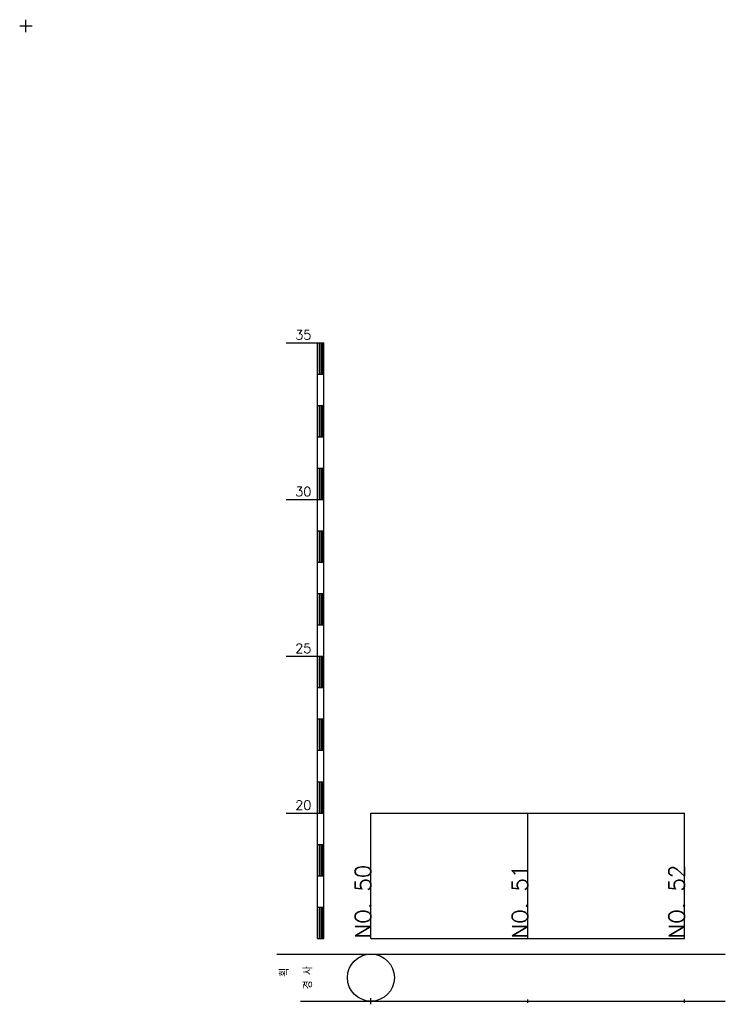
# Model space of a CAD drawing. Extents: x -504 to 685, y -2 to 2900.
# Tile 4 of 5: x -2 to 223, y 2586 to 2900. Entities that reach past the tile are written whole.
import ezdxf
from ezdxf.enums import TextEntityAlignment as Align

# ---------------------------------------------------------------- set-up
doc = ezdxf.new("R2010")
doc.units = 0
doc.header["$LTSCALE"] = 5
for name, color, linetype in [('DT1', 3, 'CONTINUOUS'), ('LT1', 4, 'CONTINUOUS'), ('ST1', 7, 'CONTINUOUS')]:
    doc.layers.add(name, color=color, linetype=linetype)
doc.styles.add('GHS', font='ROMANS.shx', dxfattribs={"bigfont": 'GHS.shx'})

msp = doc.modelspace()

# ---------------------------------------------------------------- linework, layer by layer
at = {"layer": 'DT1'}
for p, q in [((110, 2630.51), (110, 2632.51)), ((160, 2631.01), (160, 2632.01)), ((210, 2631.01), (210, 2632.01))]:
    msp.add_line(p, q, dxfattribs=at)
at = {"layer": 'LT1'}
for p, q in [((83, 2797), (93, 2797)), ((93, 2607), (93, 2797)), ((93, 2797), (95, 2797)), ((93.5, 2796.8), (93.5, 2787.2)), ((94, 2796.8), (94, 2787.2)), ((94.5, 2796.8), (94.5, 2787.2)), ((95, 2607), (95, 2797)), ((93, 2787), (95, 2787)), ((93, 2777), (95, 2777)), ((93.5, 2776.8), (93.5, 2767.2)), ((94, 2776.8), (94, 2767.2)), ((94.5, 2776.8), (94.5, 2767.2)), ((93, 2767), (95, 2767)), ((93, 2757), (95, 2757)), ((93.5, 2756.8), (93.5, 2747.2)), ((94, 2756.8), (94, 2747.2)), ((94.5, 2756.8), (94.5, 2747.2)), ((83, 2747), (93, 2747)), ((93, 2747), (95, 2747)), ((93, 2737), (95, 2737)), ((93.5, 2736.8), (93.5, 2727.2)), ((94, 2736.8), (94, 2727.2)), ((94.5, 2736.8), (94.5, 2727.2)), ((93, 2727), (95, 2727)), ((93, 2717), (95, 2717)), ((93.5, 2716.8), (93.5, 2707.2)), ((94, 2716.8), (94, 2707.2)), ((94.5, 2716.8), (94.5, 2707.2)), ((93, 2707), (95, 2707)), ((83, 2697), (93, 2697)), ((93, 2697), (95, 2697)), ((93.5, 2696.8), (93.5, 2687.2)), ((94, 2696.8), (94, 2687.2)), ((94.5, 2696.8), (94.5, 2687.2)), ((93, 2687), (95, 2687)), ((93, 2677), (95, 2677)), ((93.5, 2676.8), (93.5, 2667.2)), ((94, 2676.8), (94, 2667.2)), ((94.5, 2676.8), (94.5, 2667.2)), ((93, 2667), (95, 2667)), ((93, 2657), (95, 2657)), ((93.5, 2656.8), (93.5, 2647.2)), ((94, 2656.8), (94, 2647.2)), ((94.5, 2656.8), (94.5, 2647.2)), ((83, 2647), (93, 2647)), ((93, 2647), (95, 2647)), ((110, 2607), (110, 2647)), ((160, 2607), (160, 2647)), ((210, 2607), (210, 2647)), ((93, 2637), (95, 2637)), ((93.5, 2636.8), (93.5, 2627.2)), ((94, 2636.8), (94, 2627.2)), ((94.5, 2636.8), (94.5, 2627.2)), ((93, 2627), (95, 2627)), ((93, 2617), (95, 2617)), ((93.5, 2616.8), (93.5, 2607.2)), ((94, 2616.8), (94, 2607.2)), ((94.5, 2616.8), (94.5, 2607.2)), ((93, 2607), (95, 2607)), ((110, 2607), (210, 2607)), ((110, 2586), (110, 2588)), ((160, 2586.5), (160, 2587.5)), ((210, 2586.5), (210, 2587.5))]:
    msp.add_line(p, q, dxfattribs=at)
msp.add_lwpolyline([(110, 2647), (160, 2647), (210, 2647)], dxfattribs=at)
at = {"layer": 'ST1'}
for p, q in [((0, 2896), (0, 2900)), ((-2, 2898), (2, 2898)), ((80, 2602), (223, 2602)), ((87.5, 2587), (223, 2587))]:
    msp.add_line(p, q, dxfattribs=at)
at = {"layer": 'ST1', "linetype": 'CONTINUOUS'}
msp.add_circle((110, 2594.5), 7.5, dxfattribs=at)

# ---------------------------------------------------------------- texts
at = {"layer": 'DT1', "style": 'GHS'}
for s, p in [('35', (91, 2798)), ('30', (91, 2748)), ('25', (91, 2698)), ('20', (91, 2648))]:
    msp.add_text(s, height=3, dxfattribs=at).set_placement(p, align=Align.RIGHT)
for s, p in [('NO. 50', (110, 2630.51)), ('NO. 51', (160, 2630.51)), ('NO. 52', (210, 2630.51))]:
    msp.add_text(s, height=5, rotation=90, dxfattribs=at).set_placement(p, align=Align.RIGHT)
at = {"layer": 'DT1', "linetype": 'CONTINUOUS', "style": 'GHS'}
for s, p in [('경 사', (91.25, 2594.5)), ('  획', (83.75, 2594.5))]:
    msp.add_text(s, height=2.5, rotation=90, dxfattribs=at).set_placement(p, align=Align.CENTER)

doc.saveas('drawing.dxf')
